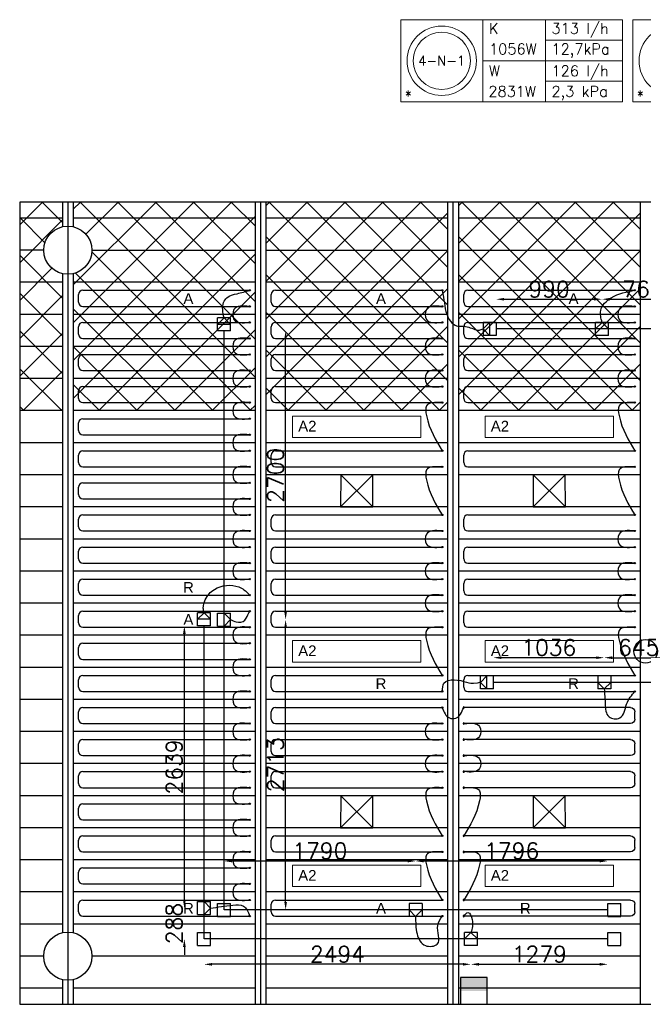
# Model space of a CAD drawing. Extents: x 51386 to 741080, y -643930 to -279818.
# Tile 12 of 34: x 327900 to 333729, y -290011 to -280806. Entities that reach past the tile are written whole.
import ezdxf
from ezdxf.enums import TextEntityAlignment as Align

# ---------------------------------------------------------------- set-up
doc = ezdxf.new("R2010")
doc.units = 0
doc.header["$LTSCALE"] = 25
doc.layers.get('0').update_dxf_attribs({"linetype": 'CONTINUOUS'})
doc.layers.get('DEFPOINTS').update_dxf_attribs({"linetype": 'CONTINUOUS'})
for name, color, linetype in [('000Vermogens2', 7, 'CONTINUOUS'), ('KP-bandraster', 5, 'CONTINUOUS'), ('KP-koppelingen', 6, 'CONTINUOUS'), ('KP-leidingen(aanvoer)', 5, 'CONTINUOUS'), ('KP-leidingen(retour)', 1, 'CONTINUOUS'), ('KP-Lucht aanvoer', 6, 'CONTINUOUS'), ('KP-lucht centreline', 2, 'CONTINUOUS'), ('KP-maatvoering', 7, 'CONTINUOUS'), ('KP-Melders', 3, 'CONTINUOUS'), ('KP-Oppervlak', 3, 'CONTINUOUS'), ('KP-panelen', 1, 'CONTINUOUS'), ('KP-registers', 4, 'CONTINUOUS'), ('KP-slangen', 7, 'CONTINUOUS'), ('KP-tekst', 7, 'CONTINUOUS'), ('Thermostaat', 160, 'CONTINUOUS'), ('WL561---_AANVOER', 10, 'CONTINUOUS')]:
    doc.layers.add(name, color=color, linetype=linetype)
doc.layers.add('KP-Aluminium', color=8, linetype='CONTINUOUS', lineweight=18)
doc.layers.add('KP-Verlichting', color=2, linetype='CONTINUOUS', lineweight=18)
doc.styles.add('arial', font='ARIAL.TTF')
doc.styles.add('BURO-018', font='ISO96.shx', dxfattribs={"height": 90})
doc.styles.add('VERWOL-1', font='ROMANS.SHX')
doc.dimstyles.new('MARTIN', dxfattribs={"dimscale": 0, "dimtxt": 50, "dimasz": 75, "dimexe": 4, "dimexo": 4, "dimgap": 20, "dimtad": 1, "dimdec": 0, "dimrnd": 0.01, "dimzin": 1, "dimdsep": 46, "dimtxsty": 'VERWOL-1', "dimcen": -25, "dimdle": 1, "dimclrd": 7, "dimclre": 2, "dimclrt": 7, "dimadec": 0, "dimazin": 0, "dimtfac": 1, "dimtdec": 0, "dimtix": 1, "dimtofl": 0, "dimtmove": 0, "dimatfit": 3, "dimldrblk": 'OBLIQUE', "dimfxl": 0, "dimtvp": 33.333333, "dimtolj": 1, "dimtzin": 1, "dimarcsym": 0})
pattern_1 = [(45, (132419.77, -45455.28), (-176.7767, 176.7767), []), (135, (132419.77, -45455.28), (-176.7767, -176.7767), [])]

# ---------------------------------------------------------------- blocks, each defined once
blk = doc.blocks.new('Register A')
at = {"layer": 'KP-registers', "linetype": 'Continuous'}
for p, q in [((50, 115), (50, 185)), ((90, 225), (1644, 225)), ((90, 75), (1644, 75))]:
    blk.add_line(p, q, dxfattribs=at)
for centre in [(1650, 225), (1650, 75)]:
    blk.add_circle(centre, 6, dxfattribs=at)
for centre, start, end in [((90, 185), 90, 180), ((90, 115), 180, 270)]:
    blk.add_arc(centre, 40, start, end, dxfattribs=at)
blk = doc.blocks.new('*D1511')
at = {"layer": 'DEFPOINTS', "color": 0, "linetype": 'Continuous', "transparency": 16777216}
for p in [(331600.6, -288671.6), (331600.6, -289067.6), (333396.2, -289128.6)]:
    blk.add_point(p, dxfattribs=at)
at = {"layer": 'KP-maatvoering', "color": 7, "linetype": 'Continuous', "lineweight": -2, "transparency": 16777216}
blk.add_line((333321.2, -288671.6), (331675.6, -288671.6), dxfattribs=at)
at = {"layer": 'KP-maatvoering', "color": 7, "linetype": 'Continuous', "transparency": 16777216}
for points in [[(331675.6, -288659.1), (331675.6, -288684.1), (331600.6, -288671.6)], [(333321.2, -288659.1), (333321.2, -288684.1), (333396.2, -288671.6)]]:
    blk.add_solid(points, dxfattribs=at)
at = {"layer": 'KP-maatvoering', "color": 7, "linetype": 'Continuous', "transparency": 16777216, "insert": (332498.4, -288576.6), "char_height": 150, "attachment_point": 5, "style": 'VERWOL-1'}
blk.add_mtext('\\A1;1796', dxfattribs=at)
blk = doc.blocks.new('_OBLIQUE')
at = {"color": 0, "linetype": 'ByBlock'}
blk.add_line((-0.5, -0.5), (0.5, 0.5), dxfattribs=at)
blk = doc.blocks.new('*D1512')
at = {"layer": 'DEFPOINTS', "color": 0, "linetype": 'Continuous', "transparency": 16777216}
for p in [(329810.2, -288671.6), (329810.2, -289067.4), (331600.6, -289067.6)]:
    blk.add_point(p, dxfattribs=at)
at = {"layer": 'KP-maatvoering', "color": 7, "linetype": 'Continuous', "lineweight": -2, "transparency": 16777216}
blk.add_line((331525.6, -288671.6), (329885.2, -288671.6), dxfattribs=at)
at = {"layer": 'KP-maatvoering', "color": 7, "linetype": 'Continuous', "transparency": 16777216}
for points in [[(329885.2, -288659.1), (329885.2, -288684.1), (329810.2, -288671.6)], [(331525.6, -288659.1), (331525.6, -288684.1), (331600.6, -288671.6)]]:
    blk.add_solid(points, dxfattribs=at)
at = {"layer": 'KP-maatvoering', "color": 7, "linetype": 'Continuous', "transparency": 16777216, "insert": (330705.4, -288576.6), "char_height": 150, "attachment_point": 5, "style": 'VERWOL-1'}
blk.add_mtext('\\A1;1790', dxfattribs=at)
blk = doc.blocks.new('*D1513')
at = {"layer": 'DEFPOINTS', "color": 0, "linetype": 'Continuous', "transparency": 16777216}
for p in [(332117.3, -289339.4), (333396.2, -289400.4), (333396.2, -289637.1)]:
    blk.add_point(p, dxfattribs=at)
at = {"layer": 'KP-maatvoering', "color": 7, "linetype": 'Continuous', "lineweight": -2, "transparency": 16777216}
blk.add_line((332192.3, -289637.1), (333321.2, -289637.1), dxfattribs=at)
at = {"layer": 'KP-maatvoering', "color": 7, "linetype": 'Continuous', "transparency": 16777216}
for points in [[(332192.3, -289624.6), (332192.3, -289649.6), (332117.3, -289637.1)], [(333321.2, -289624.6), (333321.2, -289649.6), (333396.2, -289637.1)]]:
    blk.add_solid(points, dxfattribs=at)
at = {"layer": 'KP-maatvoering', "color": 7, "linetype": 'Continuous', "transparency": 16777216, "insert": (332756.7, -289542.1), "char_height": 150, "attachment_point": 5, "style": 'VERWOL-1'}
blk.add_mtext('\\A1;1279', dxfattribs=at)
blk = doc.blocks.new('*D1514')
at = {"layer": 'DEFPOINTS', "color": 0, "linetype": 'Continuous', "transparency": 16777216}
for p in [(329623, -289339.2), (332117.3, -289339.4), (329623, -289637.1)]:
    blk.add_point(p, dxfattribs=at)
at = {"layer": 'KP-maatvoering', "color": 7, "linetype": 'Continuous', "lineweight": -2, "transparency": 16777216}
blk.add_line((332042.3, -289637.1), (329698, -289637.1), dxfattribs=at)
at = {"layer": 'KP-maatvoering', "color": 7, "linetype": 'Continuous', "transparency": 16777216}
for points in [[(329698, -289624.6), (329698, -289649.6), (329623, -289637.1)], [(332042.3, -289624.6), (332042.3, -289649.6), (332117.3, -289637.1)]]:
    blk.add_solid(points, dxfattribs=at)
at = {"layer": 'KP-maatvoering', "color": 7, "linetype": 'Continuous', "transparency": 16777216, "insert": (330870.2, -289542.1), "char_height": 150, "attachment_point": 5, "style": 'VERWOL-1'}
blk.add_mtext('\\A1;2494', dxfattribs=at)
blk = doc.blocks.new('*D1515')
at = {"layer": 'DEFPOINTS', "color": 0, "linetype": 'Continuous', "transparency": 16777216}
for p in [(329439, -289112), (329562.2, -289112), (329623, -289400)]:
    blk.add_point(p, dxfattribs=at)
at = {"layer": 'KP-maatvoering', "color": 7, "linetype": 'Continuous', "lineweight": -2, "transparency": 16777216}
for p, q in [((329439, -289037), (329439, -288962)), ((329439, -289475), (329439, -289550))]:
    blk.add_line(p, q, dxfattribs=at)
at = {"layer": 'KP-maatvoering', "color": 7, "linetype": 'Continuous', "transparency": 16777216}
for points in [[(329426.5, -289037), (329451.5, -289037), (329439, -289112)], [(329426.5, -289475), (329451.5, -289475), (329439, -289400)]]:
    blk.add_solid(points, dxfattribs=at)
at = {"layer": 'KP-maatvoering', "color": 7, "linetype": 'Continuous', "transparency": 16777216, "insert": (329344, -289256), "char_height": 150, "attachment_point": 5, "rotation": 90, "style": 'VERWOL-1'}
blk.add_mtext('\\A1;288', dxfattribs=at)
blk = doc.blocks.new('*D1516')
at = {"layer": 'DEFPOINTS', "color": 0, "linetype": 'Continuous', "transparency": 16777216}
for p in [(329439, -286472.7), (329623, -286472.7), (329562.2, -289112)]:
    blk.add_point(p, dxfattribs=at)
at = {"layer": 'KP-maatvoering', "color": 7, "linetype": 'Continuous', "lineweight": -2, "transparency": 16777216}
blk.add_line((329439, -289037), (329439, -286547.7), dxfattribs=at)
at = {"layer": 'KP-maatvoering', "color": 7, "linetype": 'Continuous', "transparency": 16777216}
for points in [[(329426.5, -286547.7), (329451.5, -286547.7), (329439, -286472.7)], [(329426.5, -289037), (329451.5, -289037), (329439, -289112)]]:
    blk.add_solid(points, dxfattribs=at)
at = {"layer": 'KP-maatvoering', "color": 7, "linetype": 'Continuous', "transparency": 16777216, "insert": (329344, -287792.4), "char_height": 150, "attachment_point": 5, "rotation": 90, "style": 'VERWOL-1'}
blk.add_mtext('\\A1;2639', dxfattribs=at)
blk = doc.blocks.new('*D1517')
at = {"layer": 'DEFPOINTS', "color": 0, "linetype": 'Continuous', "transparency": 16777216}
for p in [(329871, -286415), (330385.5, -286415), (329871, -289128.2)]:
    blk.add_point(p, dxfattribs=at)
at = {"layer": 'KP-maatvoering', "color": 7, "linetype": 'Continuous', "lineweight": -2, "transparency": 16777216}
blk.add_line((330385.5, -289053.2), (330385.5, -286490), dxfattribs=at)
at = {"layer": 'KP-maatvoering', "color": 7, "linetype": 'Continuous', "transparency": 16777216}
for points in [[(330373, -286490), (330398, -286490), (330385.5, -286415)], [(330373, -289053.2), (330398, -289053.2), (330385.5, -289128.2)]]:
    blk.add_solid(points, dxfattribs=at)
at = {"layer": 'KP-maatvoering', "color": 7, "linetype": 'Continuous', "transparency": 16777216, "insert": (330290.5, -287771.6), "char_height": 150, "attachment_point": 5, "rotation": 90, "style": 'VERWOL-1'}
blk.add_mtext('\\A1;2713', dxfattribs=at)
blk = doc.blocks.new('*D1518')
at = {"layer": 'DEFPOINTS', "color": 0, "linetype": 'Continuous', "transparency": 16777216}
for p in [(329810.2, -283715.2), (330385.5, -283715.2), (329871, -286415)]:
    blk.add_point(p, dxfattribs=at)
at = {"layer": 'KP-maatvoering', "color": 7, "linetype": 'Continuous', "lineweight": -2, "transparency": 16777216}
blk.add_line((330385.5, -286340), (330385.5, -283790.2), dxfattribs=at)
at = {"layer": 'KP-maatvoering', "color": 7, "linetype": 'Continuous', "transparency": 16777216}
for points in [[(330373, -283790.2), (330398, -283790.2), (330385.5, -283715.2)], [(330373, -286340), (330398, -286340), (330385.5, -286415)]]:
    blk.add_solid(points, dxfattribs=at)
at = {"layer": 'KP-maatvoering', "color": 7, "linetype": 'Continuous', "transparency": 16777216, "insert": (330290.5, -285065.1), "char_height": 150, "attachment_point": 5, "rotation": 90, "style": 'VERWOL-1'}
blk.add_mtext('\\A1;2700', dxfattribs=at)
blk = doc.blocks.new('*D1519')
at = {"layer": 'DEFPOINTS', "color": 0, "linetype": 'Continuous', "transparency": 16777216}
for p in [(333343, -283419.4), (332353, -283696.1), (333343, -283635.6)]:
    blk.add_point(p, dxfattribs=at)
at = {"layer": 'KP-maatvoering', "color": 7, "linetype": 'Continuous', "lineweight": -2, "transparency": 16777216}
blk.add_line((332428, -283419.4), (333268, -283419.4), dxfattribs=at)
at = {"layer": 'KP-maatvoering', "color": 7, "linetype": 'Continuous', "transparency": 16777216}
for points in [[(332428, -283406.9), (332428, -283431.9), (332353, -283419.4)], [(333268, -283406.9), (333268, -283431.9), (333343, -283419.4)]]:
    blk.add_solid(points, dxfattribs=at)
at = {"layer": 'KP-maatvoering', "color": 7, "linetype": 'Continuous', "transparency": 16777216, "insert": (332848, -283324.4), "char_height": 150, "attachment_point": 5, "style": 'VERWOL-1'}
blk.add_mtext('\\A1;990', dxfattribs=at)
blk = doc.blocks.new('*D1520')
at = {"layer": 'DEFPOINTS', "color": 0, "linetype": 'Continuous', "transparency": 16777216}
for p in [(334106.7, -283419.4), (333343, -283635.6), (334106.7, -283635.6)]:
    blk.add_point(p, dxfattribs=at)
at = {"layer": 'KP-maatvoering', "color": 7, "linetype": 'Continuous', "lineweight": -2, "transparency": 16777216}
blk.add_line((333418, -283419.4), (334031.7, -283419.4), dxfattribs=at)
at = {"layer": 'KP-maatvoering', "color": 7, "linetype": 'Continuous', "transparency": 16777216}
for points in [[(333418, -283406.9), (333418, -283431.9), (333343, -283419.4)], [(334031.7, -283406.9), (334031.7, -283431.9), (334106.7, -283419.4)]]:
    blk.add_solid(points, dxfattribs=at)
at = {"layer": 'KP-maatvoering', "color": 7, "linetype": 'Continuous', "transparency": 16777216, "insert": (333724.9, -283324.4), "char_height": 150, "attachment_point": 5, "style": 'VERWOL-1'}
blk.add_mtext('\\A1;764', dxfattribs=at)
blk = doc.blocks.new('*D1525')
at = {"layer": 'DEFPOINTS', "color": 0, "linetype": 'Continuous', "transparency": 16777216}
for p in [(334008.2, -286770.4), (333363.3, -286941.5), (334008.2, -286941.8)]:
    blk.add_point(p, dxfattribs=at)
at = {"layer": 'KP-maatvoering', "color": 7, "linetype": 'Continuous', "lineweight": -2, "transparency": 16777216}
blk.add_line((333438.3, -286770.4), (333933.2, -286770.4), dxfattribs=at)
at = {"layer": 'KP-maatvoering', "color": 7, "linetype": 'Continuous', "transparency": 16777216}
for points in [[(333438.3, -286757.9), (333438.3, -286782.9), (333363.3, -286770.4)], [(333933.2, -286757.9), (333933.2, -286782.9), (334008.2, -286770.4)]]:
    blk.add_solid(points, dxfattribs=at)
at = {"layer": 'KP-maatvoering', "color": 7, "linetype": 'Continuous', "transparency": 16777216, "insert": (333685.8, -286675.4), "char_height": 150, "attachment_point": 5, "style": 'VERWOL-1'}
blk.add_mtext('\\A1;645', dxfattribs=at)
blk = doc.blocks.new('*D1526')
at = {"layer": 'DEFPOINTS', "color": 0, "linetype": 'Continuous', "transparency": 16777216}
for p in [(332327.4, -286770.4), (332327.4, -287002.4), (333363.3, -286941.5)]:
    blk.add_point(p, dxfattribs=at)
at = {"layer": 'KP-maatvoering', "color": 7, "linetype": 'Continuous', "lineweight": -2, "transparency": 16777216}
blk.add_line((333288.3, -286770.4), (332402.4, -286770.4), dxfattribs=at)
at = {"layer": 'KP-maatvoering', "color": 7, "linetype": 'Continuous', "transparency": 16777216}
for points in [[(332402.4, -286757.9), (332402.4, -286782.9), (332327.4, -286770.4)], [(333288.3, -286757.9), (333288.3, -286782.9), (333363.3, -286770.4)]]:
    blk.add_solid(points, dxfattribs=at)
at = {"layer": 'KP-maatvoering', "color": 7, "linetype": 'Continuous', "transparency": 16777216, "insert": (332845.3, -286675.4), "char_height": 150, "attachment_point": 5, "style": 'VERWOL-1'}
blk.add_mtext('\\A1;1036', dxfattribs=at)
blk = doc.blocks.new('SW30485012')
at = {"color": 0, "linetype": 'Continuous'}
for p, q in [((-2.5, 2.5), (-2.5, -2.5)), ((2.5, 2.5), (-2.5, 2.5)), ((2.5, -2.5), (2.5, 2.5)), ((-2.5, -2.5), (2.5, -2.5))]:
    blk.add_line(p, q, dxfattribs=at)
blk.add_solid([(-2.5, 0), (2.5, 0), (-2.5, -2.5), (2.5, -2.5)], dxfattribs=at)
at = {"color": 0, "linetype": 'Continuous', "style": 'BURO-018', "flags": 1}
blk.add_attdef('W_ID', (0, 0), '', height=1.8, dxfattribs=at)

msp = doc.modelspace()

# ---------------------------------------------------------------- hatches: boundary and pattern name
at = {"layer": 'KP-Aluminium', "linetype": 'Continuous'}
h = msp.add_hatch(dxfattribs=at)
h.set_pattern_fill('ANSI37', color=256, scale=2000)
h.set_pattern_definition(pattern_1)
h.paths.add_polyline_path([(328299.9, -282511), (327899.9, -282511), (327899.9, -282661), (328299.9, -282661)])
h.paths.add_polyline_path([(328299.9, -282741.6), (328299.9, -282661), (327899.9, -282661), (327899.9, -282961), (328124.9, -282961, -0.350001)])
h.paths.add_polyline_path([(328124.9, -282961), (327899.9, -282961), (327899.9, -283261), (328299.9, -283261), (328299.9, -283180.4, -0.350001)])
h.paths.add_polyline_path([(328299.9, -283261), (327899.9, -283261), (327899.9, -283561), (328299.9, -283561)])
h.paths.add_polyline_path([(328299.9, -283561), (327899.9, -283561), (327899.9, -283861), (328299.9, -283861)])
h.paths.add_polyline_path([(328299.9, -283861), (327899.9, -283861), (327899.9, -284161), (328299.9, -284161)])
h.paths.add_polyline_path([(328299.9, -284161), (327899.9, -284161), (327899.9, -284461), (328299.9, -284461)])
h = msp.add_hatch(dxfattribs=at)
h.set_pattern_fill('ANSI37', color=256, scale=2000)
h.set_pattern_definition(pattern_1)
h.paths.add_polyline_path([(330099.9, -282661), (330099.9, -282511), (328399.9, -282511), (328399.9, -282661)])
h.paths.add_polyline_path([(328399.9, -282661), (328399.9, -282741.6, -0.350001), (328574.9, -282961), (330099.9, -282961), (330099.9, -282661)])
h.paths.add_polyline_path([(330099.9, -283261), (330099.9, -282961), (328574.9, -282961, -0.350001), (328399.9, -283180.4), (328399.9, -283261)])
h.paths.add_polyline_path([(330099.9, -283561), (330099.9, -283261), (328399.9, -283261), (328399.9, -283561)])
h.paths.add_polyline_path([(330099.9, -283861), (330099.9, -283561), (328399.9, -283561), (328399.9, -283861)])
h.paths.add_polyline_path([(330099.9, -284161), (330099.9, -283861), (328399.9, -283861), (328399.9, -284161)])
h.paths.add_polyline_path([(330099.9, -284461), (330099.9, -284161), (328399.9, -284161), (328399.9, -284461)])
h = msp.add_hatch(dxfattribs=at)
h.set_pattern_fill('ANSI37', color=256, scale=2000)
h.set_pattern_definition(pattern_1)
h.paths.add_polyline_path([(331899.9, -282661), (331899.9, -282511), (330199.9, -282511), (330199.9, -282661)])
h.paths.add_polyline_path([(331899.9, -282961), (331899.9, -282661), (330199.9, -282661), (330199.9, -282961)])
h.paths.add_polyline_path([(330199.9, -282961), (330199.9, -283261), (331899.9, -283261), (331899.9, -282961)])
h.paths.add_polyline_path([(331899.9, -283561), (331899.9, -283261), (330199.9, -283261), (330199.9, -283561)])
h.paths.add_polyline_path([(330199.9, -283561), (330199.9, -283861), (331899.9, -283861), (331899.9, -283561)])
h.paths.add_polyline_path([(330199.9, -283861), (330199.9, -284161), (331899.9, -284161), (331899.9, -283861)])
h.paths.add_polyline_path([(330199.9, -284161), (330199.9, -284461), (331899.9, -284461), (331899.9, -284161)])
h = msp.add_hatch(dxfattribs=at)
h.set_pattern_fill('ANSI37', color=256, scale=2000)
h.set_pattern_definition([(45, (134219.77, -45455.28), (-176.7767, 176.7767), []), (135, (134219.77, -45455.28), (-176.7767, -176.7767), [])])
h.paths.add_polyline_path([(333699.9, -282511), (331999.9, -282511), (331999.9, -282661), (333699.9, -282661)])
h.paths.add_polyline_path([(333699.9, -282661), (331999.9, -282661), (331999.9, -282961), (333699.9, -282961)])
h.paths.add_polyline_path([(333699.9, -282961), (331999.9, -282961), (331999.9, -283261), (333699.9, -283261)])
h.paths.add_polyline_path([(333699.9, -283261), (331999.9, -283261), (331999.9, -283561), (333699.9, -283561)])
h.paths.add_polyline_path([(333699.9, -283561), (331999.9, -283561), (331999.9, -283861), (333699.9, -283861)])
h.paths.add_polyline_path([(333699.9, -283861), (331999.9, -283861), (331999.9, -284161), (333699.9, -284161)])
h.paths.add_polyline_path([(333699.9, -284161), (331999.9, -284161), (331999.9, -284461), (333699.9, -284461)])

# ---------------------------------------------------------------- linework, layer by layer
at = {"layer": '000Vermogens2', "linetype": 'Continuous', "lineweight": 0}
for p, q in [((331461, -280805.9), (331461, -281573.8)), ((331461, -280805.9), (333533.9, -280805.9)), ((332228.9, -280805.9), (332228.9, -281573.8)), ((332814.1, -281189.8), (332814.1, -280805.9)), ((333533.9, -280805.9), (333533.9, -281573.8)), ((333629.4, -280805.9), (333629.4, -281573.8)), ((333629.4, -280805.9), (335702.3, -280805.9)), ((332814.1, -280997.9), (333533.9, -280997.9)), ((332228.9, -281189.8), (333533.9, -281189.8)), ((332814.1, -281189.8), (332814.1, -281573.8)), ((332814.1, -281381.8), (333533.9, -281381.8)), ((331461, -281573.8), (333533.9, -281573.8)), ((333629.4, -281573.8), (335702.3, -281573.8))]:
    msp.add_line(p, q, dxfattribs=at)
for centre, radius in [((331844.9, -281189.8), 324.2), ((331844.9, -281189.8), 267.6), ((334013.3, -281189.8), 324.2)]:
    msp.add_circle(centre, radius, dxfattribs=at)
at = {"layer": 'KP-bandraster', "linetype": 'Continuous'}
for p, q in [((328299.9, -282511), (328299.9, -282741.6)), ((328399.9, -282511), (328399.9, -282741.6)), ((330099.9, -282511), (330099.9, -290011)), ((330199.9, -282511), (330199.9, -290011)), ((331899.9, -282511), (331899.9, -290011)), ((331999.9, -282511), (331999.9, -290011)), ((333699.9, -282511), (333699.9, -290011)), ((328299.9, -283180.4), (328299.9, -289341.6)), ((328399.9, -283180.4), (328399.9, -289341.6)), ((328299.9, -289780.4), (328299.9, -290011)), ((328399.9, -289780.4), (328399.9, -290011))]:
    msp.add_line(p, q, dxfattribs=at)
for centre in [(328349.9, -282961), (328349.9, -289561)]:
    msp.add_circle(centre, 225, dxfattribs=at)
at = {"layer": 'KP-koppelingen', "linetype": 'Continuous'}
for p, q in [((329749.4, -283715.2), (329749.4, -283593.6)), ((329871.1, -283593.6), (329749.4, -283593.6)), ((329749.4, -283654.4), (329810.2, -283593.6)), ((329810.2, -283593.6), (329871, -283654.4)), ((329871, -283715.2), (329871.1, -283593.6)), ((329871, -283654.4), (329749.4, -283654.4)), ((332353, -283635.3), (332231.4, -283635.3)), ((332231.4, -283635.3), (332231.4, -283756.9)), ((332231.4, -283696.1), (332292.2, -283635.3)), ((332292.2, -283756.9), (332231.4, -283696.1)), ((332292.2, -283635.3), (332292.2, -283756.9)), ((332353, -283635.3), (332353, -283756.9)), ((333282.2, -283757.3), (333282.2, -283635.6)), ((333403.8, -283635.6), (333282.2, -283635.6)), ((333282.2, -283696.4), (333343, -283635.6)), ((333403.8, -283696.5), (333282.2, -283696.4)), ((333343, -283635.6), (333403.8, -283696.5)), ((333403.8, -283757.3), (333403.8, -283635.6)), ((329871, -283715.2), (329749.4, -283715.2)), ((332353, -283756.9), (332231.4, -283756.9)), ((333403.8, -283757.3), (333282.2, -283757.3)), ((329562.2, -286472.7), (329562.2, -286351.1)), ((329683.9, -286351.1), (329562.2, -286351.1)), ((329562.2, -286411.9), (329623, -286351.1)), ((329623, -286351.1), (329683.8, -286411.9)), ((329683.8, -286472.7), (329683.9, -286351.1)), ((329749.4, -286475.8), (329749.4, -286354.2)), ((329749.4, -286354.2), (329871, -286354.2)), ((329810.2, -286475.8), (329810.2, -286354.2)), ((329810.2, -286354.2), (329871, -286415)), ((329871, -286475.8), (329871, -286354.2)), ((329683.8, -286411.9), (329562.2, -286411.9)), ((329871, -286415), (329810.2, -286475.8)), ((329683.8, -286472.7), (329562.2, -286472.7)), ((329749.4, -286475.8), (329871, -286475.8)), ((332205.7, -287063.1), (332205.8, -286941.5)), ((332266.6, -286941.5), (332205.7, -287002.3)), ((332205.7, -287002.3), (332266.6, -287063.1)), ((332327.4, -286941.5), (332205.8, -286941.5)), ((332266.6, -287063.1), (332266.6, -286941.5)), ((332327.4, -287063.1), (332327.4, -286941.5)), ((333424.1, -286941.5), (333302.5, -286941.5)), ((333302.5, -286941.5), (333302.5, -287063.1)), ((333424.1, -287002.3), (333302.5, -287002.3)), ((333302.5, -287002.3), (333363.3, -287063.1)), ((333363.3, -287063.1), (333424.1, -287002.3)), ((333424.1, -286941.5), (333424.1, -287063.1)), ((332327.4, -287063.1), (332205.7, -287063.1)), ((333424.1, -287063.1), (333302.5, -287063.1)), ((329562.2, -289172.8), (329562.2, -289051.2)), ((329562.2, -289051.2), (329683.8, -289051.2)), ((329623, -289172.9), (329623, -289051.2)), ((329623, -289051.2), (329683.8, -289112)), ((329683.8, -289112), (329623, -289172.9)), ((329683.8, -289172.9), (329683.8, -289051.2)), ((329749.4, -289189), (329749.4, -289067.4)), ((329749.4, -289067.4), (329871, -289067.4)), ((329871, -289189.1), (329871, -289067.4)), ((331661.4, -289067.6), (331539.8, -289067.6)), ((331539.8, -289067.6), (331539.8, -289189.2)), ((331661.4, -289128.4), (331539.8, -289128.4)), ((331539.8, -289128.4), (331600.6, -289189.2)), ((331600.6, -289189.2), (331661.4, -289128.4)), ((331661.4, -289067.6), (331661.4, -289189.2)), ((333396.2, -289189.3), (333396.2, -289067.7)), ((333396.2, -289067.7), (333517.8, -289067.7)), ((333517.8, -289189.3), (333517.8, -289067.7)), ((329562.2, -289172.8), (329683.8, -289172.9)), ((329749.4, -289189), (329871, -289189.1)), ((331661.4, -289189.2), (331539.8, -289189.2)), ((333396.2, -289189.3), (333517.8, -289189.3)), ((329562.2, -289460.8), (329562.2, -289339.2)), ((329562.2, -289339.2), (329683.8, -289339.2)), ((329683.8, -289460.8), (329683.8, -289339.2)), ((332056.5, -289461), (332056.5, -289339.4)), ((332178.1, -289339.4), (332056.5, -289339.4)), ((332056.5, -289400.2), (332117.3, -289339.4)), ((332178.1, -289400.3), (332056.5, -289400.2)), ((332117.3, -289339.4), (332178.1, -289400.3)), ((332178.1, -289461.1), (332178.1, -289339.4)), ((333396.2, -289460.8), (333396.2, -289339.2)), ((333396.2, -289339.2), (333517.8, -289339.2)), ((333517.8, -289460.8), (333517.8, -289339.2)), ((329562.2, -289460.8), (329683.8, -289460.8)), ((332178.1, -289461.1), (332056.5, -289461)), ((333396.2, -289460.8), (333517.8, -289460.8))]:
    msp.add_line(p, q, dxfattribs=at)
at = {"layer": 'KP-leidingen(aanvoer)', "linetype": 'Continuous'}
for p, q in [((334781.4, -283696.4), (332353, -283696.1)), ((329810.2, -289128.2), (329810.2, -283715.2)), ((333396.2, -289128.6), (329810.2, -289128.2))]:
    msp.add_line(p, q, dxfattribs=at)
at = {"layer": 'KP-leidingen(retour)', "linetype": 'Continuous'}
for p, q in [((329623, -289400), (329623, -286472.7)), ((334594.2, -287002.6), (332327.4, -287002.4)), ((333396.2, -289400.4), (329623, -289400))]:
    msp.add_line(p, q, dxfattribs=at)
at = {"layer": 'KP-Lucht aanvoer', "linetype": 'Continuous'}
for p, q in [((330900.1, -285061), (330899.9, -285361)), ((330899.9, -285361), (331199.8, -285061)), ((331199.8, -285061), (330900.1, -285061)), ((330900.1, -285061), (331199.9, -285361)), ((331199.9, -285361), (331199.8, -285061)), ((332700.1, -285061), (332699.9, -285361)), ((332699.9, -285361), (332999.8, -285061)), ((332999.8, -285061), (332700.1, -285061)), ((332700.1, -285061), (332999.9, -285361)), ((332999.9, -285361), (332999.8, -285061)), ((330899.9, -285361), (331199.9, -285361)), ((332699.9, -285361), (332999.9, -285361)), ((330900.1, -288061), (330899.9, -288361)), ((330899.9, -288361), (331199.8, -288061)), ((331199.8, -288061), (330900.1, -288061)), ((330900.1, -288061), (331199.9, -288361)), ((331199.9, -288361), (331199.8, -288061)), ((332700.1, -288061), (332699.9, -288361)), ((332699.9, -288361), (332999.8, -288061)), ((332999.8, -288061), (332700.1, -288061)), ((332700.1, -288061), (332999.9, -288361)), ((332999.9, -288361), (332999.8, -288061)), ((330899.9, -288361), (331199.9, -288361)), ((332699.9, -288361), (332999.9, -288361))]:
    msp.add_line(p, q, dxfattribs=at)
at = {"layer": 'KP-lucht centreline', "linetype": 'Continuous'}
for p, q in [((328349.9, -282511), (328349.9, -290011)), ((330149.9, -282511), (330149.9, -290011)), ((331949.9, -282511), (331949.9, -290011))]:
    msp.add_line(p, q, dxfattribs=at)
at = {"layer": 'KP-Melders', "linetype": 'Continuous'}
msp.add_circle((333749.9, -286711), 110, dxfattribs=at)
at = {"layer": 'KP-Oppervlak', "linetype": 'Continuous'}
for p, q in [((397199.9, -282511), (327899.9, -282511)), ((327899.9, -282511), (327899.9, -290011)), ((327899.9, -290011), (335499.9, -290011))]:
    msp.add_line(p, q, dxfattribs=at)
at = {"layer": 'KP-panelen', "linetype": 'Continuous'}
for p, q in [((328299.9, -282661), (327899.9, -282661)), ((330099.9, -282661), (328399.9, -282661)), ((331899.9, -282661), (330199.9, -282661)), ((333699.9, -282661), (331999.9, -282661)), ((328124.9, -282961), (327899.9, -282961)), ((328574.9, -282961), (330099.9, -282961)), ((330199.9, -282961), (331899.9, -282961)), ((331999.9, -282961), (333699.9, -282961)), ((328299.9, -283261), (327899.9, -283261)), ((330099.9, -283261), (328399.9, -283261)), ((331899.9, -283261), (330199.9, -283261)), ((333699.9, -283261), (331999.9, -283261)), ((328299.9, -283561), (327899.9, -283561)), ((330099.9, -283561), (328399.9, -283561)), ((331899.9, -283561), (330199.9, -283561)), ((333699.9, -283561), (331999.9, -283561)), ((328299.9, -283861), (327899.9, -283861)), ((330099.9, -283861), (328399.9, -283861)), ((331899.9, -283861), (330199.9, -283861)), ((333699.9, -283861), (331999.9, -283861)), ((328299.9, -284161), (327899.9, -284161)), ((330099.9, -284161), (328399.9, -284161)), ((331899.9, -284161), (330199.9, -284161)), ((333699.9, -284161), (331999.9, -284161)), ((328299.9, -284461), (327899.9, -284461)), ((330099.9, -284461), (328399.9, -284461)), ((331899.9, -284461), (330199.9, -284461)), ((333699.9, -284461), (331999.9, -284461)), ((328299.9, -284761), (327899.9, -284761)), ((330099.9, -284761), (328399.9, -284761)), ((331899.9, -284761), (330199.9, -284761)), ((333699.9, -284761), (331999.9, -284761)), ((328299.9, -285061), (327899.9, -285061)), ((330099.9, -285061), (328399.9, -285061)), ((331899.9, -285061), (330199.9, -285061)), ((333699.9, -285061), (331999.9, -285061)), ((328299.9, -285361), (327899.9, -285361)), ((330099.9, -285361), (328399.9, -285361)), ((331899.9, -285361), (330199.9, -285361)), ((333699.9, -285361), (331999.9, -285361)), ((328299.9, -285661), (327899.9, -285661)), ((330099.9, -285661), (328399.9, -285661)), ((331899.9, -285661), (330199.9, -285661)), ((333699.9, -285661), (331999.9, -285661)), ((328299.9, -285961), (327899.9, -285961)), ((330099.9, -285961), (328399.9, -285961)), ((331899.9, -285961), (330199.9, -285961)), ((333699.9, -285961), (331999.9, -285961)), ((328299.9, -286261), (327899.9, -286261)), ((330099.9, -286261), (328399.9, -286261)), ((331899.9, -286261), (330199.9, -286261)), ((333699.9, -286261), (331999.9, -286261)), ((328299.9, -286561), (327899.9, -286561)), ((330099.9, -286561), (328399.9, -286561)), ((331899.9, -286561), (330199.9, -286561)), ((333699.9, -286561), (331999.9, -286561)), ((328299.9, -286861), (327899.9, -286861)), ((330099.9, -286861), (328399.9, -286861)), ((331899.9, -286861), (330199.9, -286861)), ((333699.9, -286861), (331999.9, -286861)), ((328299.9, -287161), (327899.9, -287161)), ((330099.9, -287161), (328399.9, -287161)), ((331899.9, -287161), (330199.9, -287161)), ((333699.9, -287161), (331999.9, -287161)), ((328299.9, -287461), (327899.9, -287461)), ((330099.9, -287461), (328399.9, -287461)), ((331899.9, -287461), (330199.9, -287461)), ((333699.9, -287461), (331999.9, -287461)), ((328299.9, -287761), (327899.9, -287761)), ((330099.9, -287761), (328399.9, -287761)), ((331899.9, -287761), (330199.9, -287761)), ((333699.9, -287761), (331999.9, -287761)), ((328299.9, -288061), (327899.9, -288061)), ((330099.9, -288061), (328399.9, -288061)), ((331899.9, -288061), (330199.9, -288061)), ((333699.9, -288061), (331999.9, -288061)), ((328299.9, -288361), (327899.9, -288361)), ((330099.9, -288361), (328399.9, -288361)), ((331899.9, -288361), (330199.9, -288361)), ((333699.9, -288361), (331999.9, -288361)), ((328299.9, -288661), (327899.9, -288661)), ((330099.9, -288661), (328399.9, -288661)), ((331899.9, -288661), (330199.9, -288661)), ((333699.9, -288661), (331999.9, -288661)), ((328299.9, -288961), (327899.9, -288961)), ((330099.9, -288961), (328399.9, -288961)), ((331899.9, -288961), (330199.9, -288961)), ((333699.9, -288961), (331999.9, -288961)), ((328299.9, -289261), (327899.9, -289261)), ((330099.9, -289261), (328399.9, -289261)), ((331899.9, -289261), (330199.9, -289261)), ((333699.9, -289261), (331999.9, -289261)), ((328124.9, -289561), (327899.9, -289561)), ((330099.9, -289561), (328574.9, -289561)), ((331899.9, -289561), (330199.9, -289561)), ((333699.9, -289561), (331999.9, -289561)), ((328299.9, -289861), (327899.9, -289861)), ((330099.9, -289861), (328399.9, -289861)), ((331899.9, -289861), (330199.9, -289861)), ((333699.9, -289861), (331999.9, -289861))]:
    msp.add_line(p, q, dxfattribs=at)
at = {"layer": 'KP-slangen', "linetype": 'Continuous'}
for points in [[(329810.2, -283593.6), (329806.4, -283448.8), (329836.9, -283404.7), (329931.9, -283367.4), (330049.9, -283336)], [(331849.9, -283336), (331861.7, -283399.9), (331914.1, -283609.3), (331969.8, -283662.7), (332082.1, -283675.8), (332196.7, -283707.4), (332231.4, -283696.1)], [(333343.4, -283636), (333330.9, -283523.3), (333429.4, -283405.1), (333649.9, -283336)], [(330043.9, -283486), (329902.2, -283514.9), (329902.2, -283607.7), (330043.9, -283636)], [(331843.9, -283486), (331702.2, -283514.9), (331702.2, -283607.7), (331843.9, -283636)], [(333643.9, -283486), (333502.2, -283514.9), (333502.2, -283607.7), (333643.9, -283636)], [(330043.9, -283786), (329902.2, -283814.9), (329902.2, -283907.7), (330043.9, -283936)], [(331843.9, -283786), (331702.2, -283814.9), (331702.2, -283907.7), (331843.9, -283936)], [(333643.9, -283786), (333502.2, -283814.9), (333502.2, -283907.7), (333643.9, -283936)], [(330043.9, -284086), (329902.2, -284114.9), (329902.2, -284207.7), (330043.9, -284236)], [(331843.9, -284086), (331702.2, -284114.9), (331702.2, -284207.7), (331843.9, -284236)], [(333643.9, -284086), (333502.2, -284114.9), (333502.2, -284207.7), (333643.9, -284236)], [(330043.9, -284386), (329902.2, -284414.9), (329902.2, -284507.7), (330043.9, -284536)], [(331843.9, -284386), (331702.2, -284414.9), (331702.2, -284507.7), (331849.9, -284836)], [(333643.9, -284386), (333502.2, -284414.9), (333502.2, -284507.7), (333649.9, -284836)], [(330043.9, -284686), (329902.2, -284714.9), (329902.2, -284807.7), (330043.9, -284836)], [(330043.9, -284986), (329902.2, -285014.9), (329902.2, -285107.7), (330043.9, -285136)], [(331843.9, -284986), (331702.2, -285014.9), (331702.2, -285107.7), (331849.9, -285436)], [(333643.9, -284986), (333502.2, -285014.9), (333502.2, -285107.7), (333649.9, -285436)], [(330043.9, -285286), (329902.2, -285314.9), (329902.2, -285407.7), (330043.9, -285436)], [(330043.9, -285586), (329902.2, -285614.9), (329902.2, -285707.7), (330043.9, -285736)], [(331843.9, -285586), (331702.2, -285614.9), (331702.2, -285707.7), (331843.9, -285736)], [(333643.9, -285586), (333502.2, -285614.9), (333502.2, -285707.7), (333643.9, -285736)], [(330043.9, -285886), (329902.2, -285914.9), (329902.2, -286007.7), (330043.9, -286036)], [(331843.9, -285886), (331702.2, -285914.9), (331702.2, -286007.7), (331843.9, -286036)], [(333643.9, -285886), (333502.2, -285914.9), (333502.2, -286007.7), (333643.9, -286036)], [(329623, -286351.1), (329616.3, -286306.2), (329634.9, -286228.2), (329719.8, -286131.6), (329948.9, -286109.5), (329996.4, -286135), (330049.9, -286186)], [(331843.9, -286186), (331702.2, -286214.9), (331702.2, -286307.7), (331843.9, -286336)], [(333643.9, -286186), (333502.2, -286214.9), (333502.2, -286307.7), (333643.9, -286336)], [(329871, -286415), (329923.4, -286435.1), (330004.9, -286419.9), (330016.7, -286401.2), (330049.9, -286336)], [(330043.9, -286486), (329902.2, -286514.9), (329902.2, -286607.7), (330043.9, -286636)], [(331843.9, -286486), (331702.2, -286514.9), (331702.2, -286607.7), (331849.9, -286936)], [(333643.9, -286486), (333502.2, -286514.9), (333502.2, -286607.7), (333649.9, -286936)], [(330043.9, -286786), (329902.2, -286814.9), (329902.2, -286907.7), (330043.9, -286936)], [(331849.9, -287086), (331865.6, -287008.6), (332076.5, -286998.6), (332178.8, -287004.8), (332205.7, -287002.3), (332203.8, -287003.6)], [(330043.9, -287086), (329902.2, -287114.9), (329902.2, -287207.7), (330043.9, -287236)], [(333363.3, -287063.1), (333372.9, -287201.9), (333408.1, -287322.6), (333509.1, -287333.6), (333572.8, -287204.1), (333649.9, -287086)], [(331849.9, -287236), (331917.1, -287333.8), (331975.4, -287337), (332049.9, -287236)], [(330043.9, -287386), (329902.2, -287414.9), (329902.2, -287507.7), (330043.9, -287536)], [(331843.9, -287386), (331702.2, -287414.9), (331702.2, -287507.7), (331843.9, -287536)], [(332055.9, -287386), (332197.7, -287414.9), (332197.7, -287507.7), (332055.9, -287536)], [(330043.9, -287686), (329902.2, -287714.9), (329902.2, -287807.7), (330043.9, -287836)], [(331843.9, -287686), (331702.2, -287714.9), (331702.2, -287807.7), (331843.9, -287836)], [(332055.9, -287686), (332197.7, -287714.9), (332197.7, -287807.7), (332055.9, -287836)], [(330043.9, -287986), (329902.2, -288014.9), (329902.2, -288107.7), (330043.9, -288136)], [(331843.9, -287986), (331702.2, -288014.9), (331702.2, -288107.7), (331849.9, -288436)], [(332055.9, -287986), (332197.7, -288014.9), (332197.7, -288107.7), (332049.9, -288436)], [(330043.9, -288286), (329902.2, -288314.9), (329902.2, -288407.7), (330043.9, -288436)], [(330043.9, -288586), (329902.2, -288614.9), (329902.2, -288707.7), (330043.9, -288736)], [(331843.9, -288586), (331702.2, -288614.9), (331702.2, -288707.7), (331849.9, -289036)], [(332055.9, -288586), (332197.7, -288614.9), (332197.7, -288707.7), (332049.9, -289036)], [(330043.9, -288886), (329902.2, -288914.9), (329902.2, -289007.7), (330043.9, -289036)], [(329683.8, -289112), (329892.2, -289084.2), (329990.6, -289092.1), (330049.9, -289186)], [(331600.6, -289189.2), (331614.7, -289353), (331692.2, -289461.8), (331803.2, -289447.2), (331807.4, -289273.5), (331849.9, -289186)], [(332049.9, -289186), (332090, -289154.2), (332129.8, -289219.1), (332117.3, -289339.4)]]:
    msp.add_spline(points, degree=3, dxfattribs=at)
at = {"layer": 'KP-Verlichting', "linetype": 'Continuous'}
for p, q in [((330449.9, -284511), (331649.9, -284511)), ((330449.9, -284511), (330449.9, -284711)), ((331649.9, -284511), (331649.9, -284711)), ((332249.9, -284511), (333449.9, -284511)), ((332249.9, -284511), (332249.9, -284711)), ((333449.9, -284511), (333449.9, -284711)), ((330449.9, -284711), (331649.9, -284711)), ((332249.9, -284711), (333449.9, -284711)), ((330449.9, -286611), (331649.9, -286611)), ((330449.9, -286611), (330449.9, -286811)), ((331649.9, -286611), (331649.9, -286811)), ((332249.9, -286611), (333449.9, -286611)), ((332249.9, -286611), (332249.9, -286811)), ((333449.9, -286611), (333449.9, -286811)), ((330449.9, -286811), (331649.9, -286811)), ((332249.9, -286811), (333449.9, -286811)), ((330449.9, -288711), (331649.9, -288711)), ((330449.9, -288711), (330449.9, -288911)), ((331649.9, -288711), (331649.9, -288911)), ((332249.9, -288711), (333449.9, -288711)), ((332249.9, -288711), (332249.9, -288911)), ((333449.9, -288711), (333449.9, -288911)), ((330449.9, -288911), (331649.9, -288911)), ((332249.9, -288911), (333449.9, -288911))]:
    msp.add_line(p, q, dxfattribs=at)
at = {"layer": 'WL561---_AANVOER'}
msp.add_circle((328349.9, -282961), 225, dxfattribs=at)

# ---------------------------------------------------------------- block references
at = {"layer": 'KP-registers', "linetype": 'Continuous'}
for p in [(328399.9, -283561), (330199.9, -283561), (331999.9, -283561), (328399.9, -283861), (330199.9, -283861), (331999.9, -283861), (328399.9, -284161), (330199.9, -284161), (331999.9, -284161), (328399.9, -284461), (330199.9, -284461), (331999.9, -284461), (328399.9, -284761), (328399.9, -285061), (330199.9, -285061), (331999.9, -285061), (328399.9, -285361), (328399.9, -285661), (330199.9, -285661), (331999.9, -285661), (328399.9, -285961), (330199.9, -285961), (331999.9, -285961), (328399.9, -286261), (330199.9, -286261), (331999.9, -286261), (328399.9, -286561), (330199.9, -286561), (331999.9, -286561), (328399.9, -286861), (328399.9, -287161), (330199.9, -287161), (331999.9, -287161), (328399.9, -287461), (330199.9, -287461), (328399.9, -287761), (330199.9, -287761), (328399.9, -288061), (330199.9, -288061), (328399.9, -288361), (328399.9, -288661), (330199.9, -288661), (328399.9, -288961), (328399.9, -289261), (330199.9, -289261)]:
    msp.add_blockref('Register A', p, dxfattribs=at)
at = {"layer": 'KP-registers', "linetype": 'Continuous', "xscale": -1}
for p in [(333699.9, -287461), (333699.9, -287761), (333699.9, -288061), (333699.9, -288661), (333699.9, -289261)]:
    msp.add_blockref('Register A', p, dxfattribs=at)
at = {"layer": 'Thermostaat', "xscale": 50, "yscale": 50, "zscale": 50, "rotation": 180}
msp.add_blockref('SW30485012', (332144.9, -289886), dxfattribs=at)

# ---------------------------------------------------------------- texts
at = {"layer": '000Vermogens2', "linetype": 'Continuous', "lineweight": 0, "style": 'VERWOL-1'}
for s, p in [('K', (332286.6, -280938)), ('313 l/h', (332870.3, -280938)), ('1056W', (332286.6, -281129.9)), ('12,7kPa', (332870.3, -281129.9)), ('W', (332286.6, -281334.3)), ('126 l/h', (332870.3, -281334.3)), ('*', (331497.9, -281567.4)), ('2831W', (332280.5, -281526.3)), ('2,3 kPa', (332870.3, -281526.3)), ('*', (333666.3, -281567.4))]:
    msp.add_text(s, height=100, dxfattribs=at).set_placement(p)
msp.add_text('4-N-1', height=90, dxfattribs=at).set_placement((331844.9, -281189.8), align=Align.MIDDLE_CENTER)
at = {"layer": 'KP-tekst', "linetype": 'Continuous', "char_height": 100, "attachment_point": 5, "style": 'arial'}
for s, insert in [('\\A1;A', (329476.8, -283413.1)), ('\\A1;A', (331276.8, -283413.1)), ('\\A1;A', (333076.8, -283413.1)), ('\\A1;R', (329476.8, -286113.1)), ('\\A1;A', (329476.8, -286413.1)), ('\\A1;R', (331276.8, -287013.1)), ('\\A1;R', (333076.8, -287013.1)), ('\\A1;R', (329476.8, -289113.1)), ('\\A1;A', (331276.8, -289113.1)), ('\\A1;R', (332625.5, -289113.1))]:
    msp.add_mtext(s, dxfattribs=dict(at, insert=insert))
at = {"layer": 'KP-Verlichting', "linetype": 'Continuous', "char_height": 100, "attachment_point": 5, "style": 'arial'}
for insert in [(330588.6, -284605.9), (332388.6, -284605.9), (330588.6, -286705.9), (332388.6, -286705.9), (330588.6, -288805.9), (332388.6, -288805.9)]:
    msp.add_mtext('\\A1;A2', dxfattribs=dict(at, insert=insert))

# ---------------------------------------------------------------- dimensions: what is measured, and where the dimension line sits
at = {"layer": 'KP-maatvoering', "linetype": 'Continuous'}
for base, p1, p2, picture, middle in [((333343, -283419.4), (332353, -283696.1), (333343, -283635.6), '*D1519', (332848, -283324.4)), ((334106.7, -283419.4), (333343, -283635.6), (334106.7, -283635.6), '*D1520', (333724.9, -283324.4)), ((332327.4, -286770.4), (333363.3, -286941.5), (332327.4, -287002.4), '*D1526', (332845.3, -286675.4)), ((334008.2, -286770.4), (333363.3, -286941.5), (334008.2, -286941.8), '*D1525', (333685.8, -286675.4)), ((329810.2, -288671.6), (331600.6, -289067.6), (329810.2, -289067.4), '*D1512', (330705.4, -288576.6)), ((331600.6, -288671.6), (333396.2, -289128.6), (331600.6, -289067.6), '*D1511', (332498.4, -288576.6)), ((329623, -289637.1), (332117.3, -289339.4), (329623, -289339.2), '*D1514', (330870.2, -289542.1)), ((333396.2, -289637.1), (332117.3, -289339.4), (333396.2, -289400.4), '*D1513', (332756.7, -289542.1))]:
    dim = msp.add_linear_dim(base=base, p1=p1, p2=p2, dimstyle='MARTIN', override={"dimscale": 1, "dimtxt": 150, "dimse1": 1, "dimse2": 1}, dxfattribs=at)
    dim.commit()
    dim.dimension.update_dxf_attribs({"geometry": picture, "text_midpoint": middle})
for base, p1, p2, picture, middle in [((330385.5, -283715.2), (329871, -286415), (329810.2, -283715.2), '*D1518', (330290.5, -285065.1)), ((330385.5, -286415), (329871, -289128.2), (329871, -286415), '*D1517', (330290.5, -287771.6)), ((329439, -286472.7), (329562.2, -289112), (329623, -286472.7), '*D1516', (329344, -287792.4)), ((329439, -289112), (329623, -289400), (329562.2, -289112), '*D1515', (329344, -289256))]:
    dim = msp.add_linear_dim(base=base, p1=p1, p2=p2, angle=90, dimstyle='MARTIN', override={"dimscale": 1, "dimtxt": 150, "dimse1": 1, "dimse2": 1}, dxfattribs=at)
    dim.commit()
    dim.dimension.update_dxf_attribs({"geometry": picture, "text_midpoint": middle})

doc.saveas('drawing.dxf')
